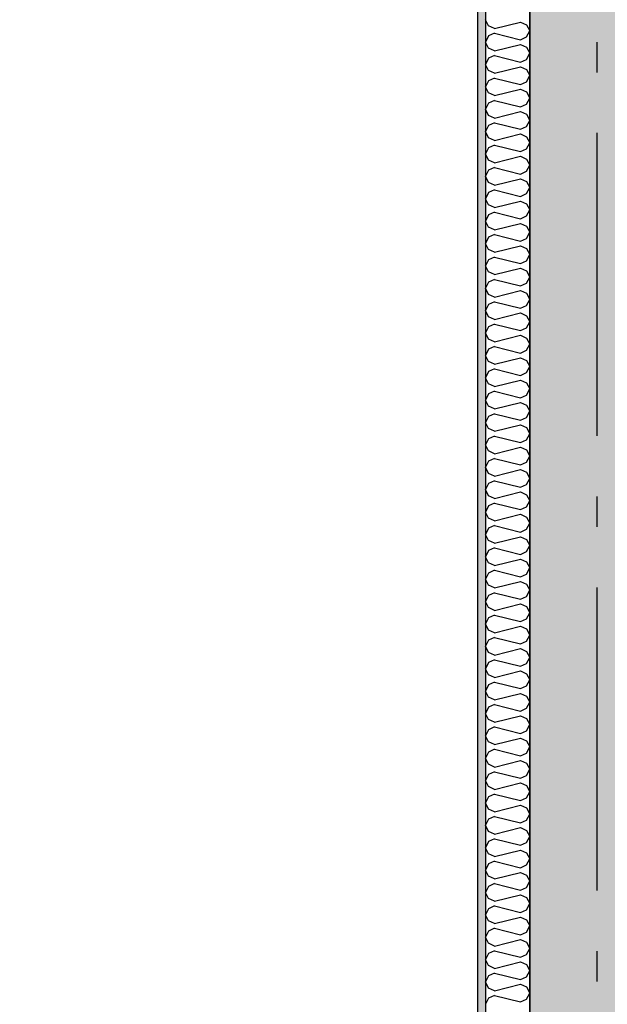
# Model space of a CAD drawing. Header units: millimetres. Extents: x -5000 to 341424, y -9235 to 550260.
# Tile 134 of 236: x 293550 to 294519, y 350149 to 351774. Entities that reach past the tile are written whole.
import ezdxf
from ezdxf.enums import TextEntityAlignment as Align

# ---------------------------------------------------------------- set-up
doc = ezdxf.new("R2010")
doc.units = ezdxf.units.MM
doc.header["$LTSCALE"] = 0.5
doc.header["$MEASUREMENT"] = 0
doc.linetypes.add('Akselinje', pattern=[1500, 1000, -200, 100, -200])
doc.linetypes.add('PLINE', pattern=[0])
for name, color, linetype in [('232- Ikke-bærende yttervegger (Skravur)(Nye konstruksjoner)', 7, 'Continuous'), ('232- Ikke-bærende yttervegger(Nye konstruksjoner)', 7, 'Continuous'), ('242- Ikke-bærende innervegger (Skravur)(Nye konstruksjoner)', 7, 'Continuous'), ('242- Ikke-bærende innervegger(Nye konstruksjoner)', 7, 'Continuous'), ('82-- Modullinjer(Nye konstruksjoner)', 7, 'Continuous'), ('842-M___1_50 Målsetting bygning', 7, 'Continuous'), ('862- M___Nettoareal(Nye konstruksjoner)', 7, 'Continuous'), ('862- M___Nettoareal(Polylinje)(Nye konstruksjoner)', 7, 'Continuous'), ('862- M___Nettoareal(Tekst)(Nye konstruksjoner)', 7, 'Continuous')]:
    doc.layers.add(name, color=color, linetype=linetype)
doc.layers.add('236- Innvendig kledning og overflate(Nye konstruksjoner)', color=7, linetype='Continuous', lineweight=0)
doc.styles.add('GENERATED_STYLE_1', font='txt')
doc.styles.add('GENERATED_STYLE_3', font='arial.ttf')
doc.styles.add('GENERATED_STYLE_5', font='arial.ttf')
doc.dimstyles.new('GENERATED_STYLE__2', dxfattribs={"dimtxt": 100, "dimasz": 95, "dimexe": 0.18, "dimexo": 0.0625, "dimgap": 0, "dimtad": 1, "dimtih": 1, "dimtoh": 1, "dimdec": 0, "dimzin": 0, "dimdsep": 46, "dimtxsty": 'GENERATED_STYLE_3', "dimblk": 'ARROWHEAD_6', "dimblk1": 'ARROWHEAD_6', "dimblk2": 'ARROWHEAD_6', "dimcen": 0.09, "dimse1": 1, "dimse2": 1, "dimclrd": 256, "dimclre": 256, "dimclrt": 256, "dimadec": 1, "dimazin": 0, "dimtfac": 1, "dimtdec": 4, "dimtmove": 0, "dimatfit": 3, "dimfxl": 1, "dimtolj": 1, "dimtzin": 0, "dimarcsym": 0})

# ---------------------------------------------------------------- blocks, each defined once
blk = doc.blocks.new('LEILIGHET 3__2', base_point=(292118.6, 348580.7))
at = {"layer": '862- M___Nettoareal(Polylinje)(Nye konstruksjoner)', "linetype": 'PLINE', "flags": 128}
blk.add_lwpolyline([(294391, 356380.7), (286261, 356380.7), (286261, 348080.7), (289576, 348080.7), (289576, 349780.7), (294391, 349780.7)], close=True, dxfattribs=at)
at = {"layer": '862- M___Nettoareal(Tekst)(Nye konstruksjoner)', "style": 'GENERATED_STYLE_1'}
for tag, p in [('DUMMY_861', (288325.6, 358508)), ('ROOM_NAME', (287588.4, 358458.2)), ('DUMMY_862', (287588.4, 358319.8))]:
    blk.add_attdef(tag, text='', height=100, dxfattribs=at).set_placement(p, align=Align.TOP_LEFT)
blk = doc.blocks.new('STUE__34', base_point=(290949.5, 355025.2))
at = {"layer": '862- M___Nettoareal(Polylinje)(Nye konstruksjoner)', "linetype": 'PLINE', "flags": 128}
blk.add_lwpolyline([(289700, 349780.7), (294305, 349780.7), (294305, 356380.7), (289700, 356380.7), (289700, 355490.7), (289700, 354480.7)], close=True, dxfattribs=at)
at = {"layer": '862- M___Nettoareal(Tekst)(Nye konstruksjoner)', "style": 'GENERATED_STYLE_1'}
for tag, p in [('DUMMY_861', (291186.2, 355213.4)), ('ROOM_NAME', (290712.8, 355163.6)), ('DUMMY_862', (290712.8, 355025.2))]:
    blk.add_attdef(tag, text='', height=100, dxfattribs=at).set_placement(p, align=Align.TOP_LEFT)
blk = doc.blocks.new('Standard grid marker[90]', base_point=(294501, 363787.1))
at = {"layer": '82-- Modullinjer(Nye konstruksjoner)', "linetype": 'Akselinje'}
blk.add_line((294501, 363587.1), (294501, 339987.1), dxfattribs=at)
at = {"layer": '82-- Modullinjer(Nye konstruksjoner)', "style": 'GENERATED_STYLE_5'}
for tag, p in [('AC_MarkerText_1_0', (294501, 363963.5)), ('AC_MarkerText_1_1', (294501, 339713.5))]:
    blk.add_attdef(tag, text='', height=100, rotation=360, dxfattribs=at).set_placement(p, align=Align.TOP_CENTER)
blk = doc.blocks.new('*D868')
at = {"layer": '842-M___1_50 Målsetting bygning', "linetype": 'PLINE'}
for p, q in [((294391, 343394), (294391, 343206.5)), ((294611, 343394), (294611, 343206.5)), ((294341, 343250.2), (294441, 343350.2)), ((294561, 343250.2), (294661, 343350.2)), ((294611, 343300.2), (294391, 343300.2))]:
    blk.add_line(p, q, dxfattribs=at)
blk = doc.blocks.new('ARROWHEAD_6')
at = {"linetype": 'Continuous'}
for p, q in [((-0.5, -0.5), (0.5, 0.5)), ((0, 0), (-1, 0))]:
    blk.add_line(p, q, dxfattribs=at)
blk = doc.blocks.new('*D869')
at = {"layer": '842-M___1_50 Målsetting bygning', "linetype": 'PLINE'}
for p, q in [((289886, 343394), (289886, 343206.5)), ((294391, 343394), (294391, 343206.5)), ((289836, 343250.2), (289936, 343350.2)), ((294341, 343250.2), (294441, 343350.2)), ((294391, 343300.2), (289886, 343300.2))]:
    blk.add_line(p, q, dxfattribs=at)
at = {"layer": '842-M___1_50 Målsetting bygning', "char_height": 100, "attachment_point": 7, "style": 'GENERATED_STYLE_3'}
for s, insert in [('\\A1;{\\pql;\\fArial|b0|i0|c0|p0;\\W1.000000;4\xa0505}', (291966.9, 343320.2)), ('\\A1;{\\pql;\\fArial|b0|i0|c0|p0;\\W1.000000;220}', (294386.6, 343320.2))]:
    blk.add_mtext(s, dxfattribs=dict(at, insert=insert))
blk = doc.blocks.new('*X1272')
at = {"layer": '242- Ikke-bærende innervegger (Skravur)(Nye konstruksjoner)', "linetype": 'PLINE'}
for p, q in [((294322.8, 351764), (294318, 351774)), ((294332.7, 351759.5), (294322.8, 351764)), ((294332.7, 351759.5), (294375.5, 351770.2)), ((294375.5, 351770.2), (294385.4, 351765.7)), ((294385.4, 351765.7), (294391, 351755.6)), ((294322.8, 351747.2), (294318, 351737.1)), ((294332.7, 351751.7), (294322.8, 351747.2)), ((294332.7, 351751.7), (294375.5, 351741)), ((294375.5, 351741), (294385.4, 351745.5)), ((294385.4, 351745.5), (294391, 351755.6)), ((294322.8, 351727), (294318, 351737.1)), ((294332.7, 351722.5), (294322.8, 351727)), ((294332.7, 351722.5), (294375.5, 351733.2)), ((294375.5, 351733.2), (294385.4, 351728.7)), ((294385.4, 351728.7), (294391, 351718.7)), ((294322.8, 351710.3), (294318, 351700.2)), ((294332.7, 351714.8), (294322.8, 351710.3)), ((294332.7, 351714.8), (294375.5, 351704.1)), ((294385.4, 351708.6), (294391, 351718.7)), ((294322.8, 351690.1), (294318, 351700.2)), ((294332.7, 351685.6), (294375.5, 351696.3)), ((294375.5, 351704.1), (294385.4, 351708.6)), ((294375.5, 351696.3), (294385.4, 351691.8)), ((294332.7, 351685.6), (294322.8, 351690.1)), ((294332.7, 351677.8), (294322.8, 351673.3)), ((294332.7, 351677.8), (294375.5, 351667.1)), ((294385.4, 351691.8), (294391, 351681.7)), ((294385.4, 351671.6), (294391, 351681.7)), ((294322.8, 351673.3), (294318, 351663.3)), ((294322.8, 351653.2), (294318, 351663.3)), ((294375.5, 351667.1), (294385.4, 351671.6)), ((294332.7, 351648.7), (294322.8, 351653.2)), ((294332.7, 351648.7), (294375.5, 351659.4)), ((294375.5, 351659.4), (294385.4, 351654.9)), ((294385.4, 351654.9), (294391, 351644.8)), ((294385.4, 351634.7), (294391, 351644.8)), ((294322.8, 351636.4), (294318, 351626.3)), ((294332.7, 351640.9), (294322.8, 351636.4)), ((294332.7, 351640.9), (294375.5, 351630.2)), ((294375.5, 351630.2), (294385.4, 351634.7)), ((294322.8, 351616.2), (294318, 351626.3)), ((294332.7, 351611.7), (294322.8, 351616.2)), ((294332.7, 351611.7), (294375.5, 351622.5)), ((294375.5, 351622.5), (294385.4, 351618)), ((294385.4, 351618), (294391, 351607.9)), ((294322.8, 351599.5), (294318, 351589.4)), ((294332.7, 351604), (294322.8, 351599.5)), ((294332.7, 351604), (294375.5, 351593.3)), ((294375.5, 351593.3), (294385.4, 351597.8)), ((294385.4, 351597.8), (294391, 351607.9)), ((294322.8, 351579.3), (294318, 351589.4)), ((294332.7, 351574.8), (294322.8, 351579.3)), ((294332.7, 351574.8), (294375.5, 351585.5)), ((294375.5, 351585.5), (294385.4, 351581)), ((294385.4, 351581), (294391, 351570.9)), ((294332.7, 351567.1), (294322.8, 351562.6)), ((294332.7, 351567.1), (294375.5, 351556.4)), ((294385.4, 351560.9), (294391, 351570.9)), ((294322.8, 351562.6), (294318, 351552.5)), ((294322.8, 351542.4), (294318, 351552.5)), ((294332.7, 351537.9), (294375.5, 351548.6)), ((294375.5, 351556.4), (294385.4, 351560.9)), ((294375.5, 351548.6), (294385.4, 351544.1)), ((294332.7, 351537.9), (294322.8, 351542.4)), ((294385.4, 351544.1), (294391, 351534)), ((294385.4, 351523.9), (294391, 351534)), ((294322.8, 351525.6), (294318, 351515.6)), ((294322.8, 351505.5), (294318, 351515.6)), ((294332.7, 351530.1), (294322.8, 351525.6)), ((294332.7, 351530.1), (294375.5, 351519.4)), ((294375.5, 351519.4), (294385.4, 351523.9)), ((294332.7, 351501), (294322.8, 351505.5)), ((294332.7, 351501), (294375.5, 351511.7)), ((294375.5, 351511.7), (294385.4, 351507.2)), ((294385.4, 351507.2), (294391, 351497.1)), ((294322.8, 351488.7), (294318, 351478.6)), ((294332.7, 351493.2), (294322.8, 351488.7)), ((294332.7, 351493.2), (294375.5, 351482.5)), ((294375.5, 351482.5), (294385.4, 351487)), ((294385.4, 351487), (294391, 351497.1)), ((294322.8, 351468.5), (294318, 351478.6)), ((294332.7, 351464), (294322.8, 351468.5)), ((294332.7, 351464), (294375.5, 351474.7)), ((294375.5, 351474.7), (294385.4, 351470.2)), ((294385.4, 351470.2), (294391, 351460.2)), ((294322.8, 351451.8), (294318, 351441.7)), ((294332.7, 351456.3), (294322.8, 351451.8)), ((294332.7, 351456.3), (294375.5, 351445.6)), ((294375.5, 351445.6), (294385.4, 351450.1)), ((294385.4, 351450.1), (294391, 351460.2)), ((294322.8, 351431.6), (294318, 351441.7)), ((294332.7, 351427.1), (294375.5, 351437.8)), ((294375.5, 351437.8), (294385.4, 351433.3)), ((294385.4, 351433.3), (294391, 351423.2)), ((294332.7, 351427.1), (294322.8, 351431.6)), ((294332.7, 351419.4), (294322.8, 351414.9)), ((294332.7, 351419.4), (294375.5, 351408.6)), ((294385.4, 351413.1), (294391, 351423.2)), ((294322.8, 351414.9), (294318, 351404.8)), ((294322.8, 351394.7), (294318, 351404.8)), ((294332.7, 351390.2), (294375.5, 351400.9)), ((294375.5, 351408.6), (294385.4, 351413.1)), ((294375.5, 351400.9), (294385.4, 351396.4)), ((294332.7, 351390.2), (294322.8, 351394.7)), ((294385.4, 351396.4), (294391, 351386.3)), ((294385.4, 351376.2), (294391, 351386.3)), ((294322.8, 351377.9), (294318, 351367.8)), ((294322.8, 351357.8), (294318, 351367.8)), ((294332.7, 351382.4), (294322.8, 351377.9)), ((294332.7, 351382.4), (294375.5, 351371.7)), ((294375.5, 351371.7), (294385.4, 351376.2)), ((294332.7, 351353.3), (294322.8, 351357.8)), ((294332.7, 351353.3), (294375.5, 351364)), ((294375.5, 351364), (294385.4, 351359.5)), ((294385.4, 351359.5), (294391, 351349.4)), ((294322.8, 351341), (294318, 351330.9)), ((294332.7, 351345.5), (294322.8, 351341)), ((294332.7, 351345.5), (294375.5, 351334.8)), ((294375.5, 351334.8), (294385.4, 351339.3)), ((294385.4, 351339.3), (294391, 351349.4)), ((294322.8, 351320.8), (294318, 351330.9)), ((294332.7, 351316.3), (294322.8, 351320.8)), ((294332.7, 351316.3), (294375.5, 351327)), ((294375.5, 351327), (294385.4, 351322.5)), ((294385.4, 351322.5), (294391, 351312.4)), ((294322.8, 351304.1), (294318, 351294)), ((294332.7, 351308.6), (294322.8, 351304.1)), ((294332.7, 351308.6), (294375.5, 351297.9)), ((294385.4, 351302.4), (294391, 351312.4)), ((294322.8, 351283.9), (294318, 351294)), ((294332.7, 351279.4), (294375.5, 351290.1)), ((294375.5, 351297.9), (294385.4, 351302.4)), ((294375.5, 351290.1), (294385.4, 351285.6)), ((294332.7, 351279.4), (294322.8, 351283.9)), ((294332.7, 351271.6), (294322.8, 351267.1)), ((294332.7, 351271.6), (294375.5, 351260.9)), ((294385.4, 351285.6), (294391, 351275.5)), ((294385.4, 351265.4), (294391, 351275.5)), ((294322.8, 351267.1), (294318, 351257.1)), ((294322.8, 351247), (294318, 351257.1)), ((294375.5, 351260.9), (294385.4, 351265.4)), ((294332.7, 351242.5), (294322.8, 351247)), ((294332.7, 351242.5), (294375.5, 351253.2)), ((294375.5, 351253.2), (294385.4, 351248.7)), ((294385.4, 351248.7), (294391, 351238.6)), ((294385.4, 351228.5), (294391, 351238.6)), ((294322.8, 351230.2), (294318, 351220.1)), ((294332.7, 351234.7), (294322.8, 351230.2)), ((294332.7, 351234.7), (294375.5, 351224)), ((294375.5, 351224), (294385.4, 351228.5)), ((294322.8, 351210), (294318, 351220.1)), ((294332.7, 351205.5), (294322.8, 351210)), ((294332.7, 351205.5), (294375.5, 351216.2)), ((294375.5, 351216.2), (294385.4, 351211.7)), ((294385.4, 351211.7), (294391, 351201.7)), ((294322.8, 351193.3), (294318, 351183.2)), ((294332.7, 351197.8), (294322.8, 351193.3)), ((294332.7, 351197.8), (294375.5, 351187.1)), ((294375.5, 351187.1), (294385.4, 351191.6)), ((294385.4, 351191.6), (294391, 351201.7)), ((294322.8, 351173.1), (294318, 351183.2)), ((294332.7, 351168.6), (294322.8, 351173.1)), ((294332.7, 351168.6), (294375.5, 351179.3)), ((294375.5, 351179.3), (294385.4, 351174.8)), ((294385.4, 351174.8), (294391, 351164.7)), ((294332.7, 351160.9), (294322.8, 351156.4)), ((294332.7, 351160.9), (294375.5, 351150.2)), ((294385.4, 351154.7), (294391, 351164.7)), ((294322.8, 351156.4), (294318, 351146.3)), ((294322.8, 351136.2), (294318, 351146.3)), ((294332.7, 351131.7), (294375.5, 351142.4)), ((294375.5, 351150.2), (294385.4, 351154.7)), ((294375.5, 351142.4), (294385.4, 351137.9)), ((294332.7, 351131.7), (294322.8, 351136.2)), ((294385.4, 351137.9), (294391, 351127.8)), ((294385.4, 351117.7), (294391, 351127.8)), ((294322.8, 351119.4), (294318, 351109.3)), ((294322.8, 351099.3), (294318, 351109.3)), ((294332.7, 351123.9), (294322.8, 351119.4)), ((294332.7, 351123.9), (294375.5, 351113.2)), ((294375.5, 351113.2), (294385.4, 351117.7)), ((294332.7, 351094.8), (294322.8, 351099.3)), ((294332.7, 351094.8), (294375.5, 351105.5)), ((294375.5, 351105.5), (294385.4, 351101)), ((294385.4, 351101), (294391, 351090.9)), ((294322.8, 351082.5), (294318, 351072.4)), ((294332.7, 351087), (294322.8, 351082.5)), ((294332.7, 351087), (294375.5, 351076.3)), ((294375.5, 351076.3), (294385.4, 351080.8)), ((294385.4, 351080.8), (294391, 351090.9)), ((294322.8, 351062.3), (294318, 351072.4)), ((294332.7, 351057.8), (294322.8, 351062.3)), ((294332.7, 351057.8), (294375.5, 351068.5)), ((294375.5, 351068.5), (294385.4, 351064)), ((294385.4, 351064), (294391, 351054)), ((294322.8, 351045.6), (294318, 351035.5)), ((294332.7, 351050.1), (294322.8, 351045.6)), ((294332.7, 351050.1), (294375.5, 351039.4)), ((294375.5, 351039.4), (294385.4, 351043.9)), ((294385.4, 351043.9), (294391, 351054)), ((294322.8, 351025.4), (294318, 351035.5)), ((294332.7, 351020.9), (294375.5, 351031.6)), ((294375.5, 351031.6), (294385.4, 351027.1)), ((294385.4, 351027.1), (294391, 351017)), ((294332.7, 351020.9), (294322.8, 351025.4)), ((294332.7, 351013.1), (294322.8, 351008.6)), ((294332.7, 351013.1), (294375.5, 351002.4)), ((294385.4, 351006.9), (294391, 351017)), ((294322.8, 351008.6), (294318, 350998.6)), ((294322.8, 350988.5), (294318, 350998.6)), ((294332.7, 350984), (294375.5, 350994.7)), ((294375.5, 351002.4), (294385.4, 351006.9)), ((294375.5, 350994.7), (294385.4, 350990.2)), ((294332.7, 350984), (294322.8, 350988.5)), ((294385.4, 350990.2), (294391, 350980.1)), ((294385.4, 350970), (294391, 350980.1)), ((294322.8, 350971.7), (294318, 350961.6)), ((294322.8, 350951.5), (294318, 350961.6)), ((294332.7, 350976.2), (294322.8, 350971.7)), ((294332.7, 350976.2), (294375.5, 350965.5)), ((294375.5, 350965.5), (294385.4, 350970)), ((294332.7, 350947), (294322.8, 350951.5)), ((294332.7, 350947), (294375.5, 350957.8)), ((294375.5, 350957.8), (294385.4, 350953.3)), ((294385.4, 350953.3), (294391, 350943.2)), ((294322.8, 350934.8), (294318, 350924.7)), ((294332.7, 350939.3), (294322.8, 350934.8)), ((294332.7, 350939.3), (294375.5, 350928.6)), ((294375.5, 350928.6), (294385.4, 350933.1)), ((294385.4, 350933.1), (294391, 350943.2)), ((294322.8, 350914.6), (294318, 350924.7)), ((294332.7, 350910.1), (294322.8, 350914.6)), ((294332.7, 350910.1), (294375.5, 350920.8)), ((294375.5, 350920.8), (294385.4, 350916.3)), ((294385.4, 350916.3), (294391, 350906.2)), ((294322.8, 350897.9), (294318, 350887.8)), ((294332.7, 350902.4), (294322.8, 350897.9)), ((294332.7, 350902.4), (294375.5, 350891.7)), ((294385.4, 350896.2), (294391, 350906.2)), ((294322.8, 350877.7), (294318, 350887.8)), ((294332.7, 350873.2), (294375.5, 350883.9)), ((294375.5, 350891.7), (294385.4, 350896.2)), ((294375.5, 350883.9), (294385.4, 350879.4)), ((294332.7, 350873.2), (294322.8, 350877.7)), ((294332.7, 350865.4), (294322.8, 350860.9)), ((294332.7, 350865.4), (294375.5, 350854.7)), ((294385.4, 350879.4), (294391, 350869.3)), ((294385.4, 350859.2), (294391, 350869.3)), ((294322.8, 350860.9), (294318, 350850.9)), ((294322.8, 350840.8), (294318, 350850.9)), ((294375.5, 350854.7), (294385.4, 350859.2)), ((294332.7, 350836.3), (294322.8, 350840.8)), ((294332.7, 350836.3), (294375.5, 350847)), ((294375.5, 350847), (294385.4, 350842.5)), ((294385.4, 350842.5), (294391, 350832.4)), ((294385.4, 350822.3), (294391, 350832.4)), ((294322.8, 350824), (294318, 350813.9)), ((294332.7, 350828.5), (294322.8, 350824)), ((294332.7, 350828.5), (294375.5, 350817.8)), ((294375.5, 350817.8), (294385.4, 350822.3)), ((294322.8, 350803.8), (294318, 350813.9)), ((294332.7, 350799.3), (294322.8, 350803.8)), ((294332.7, 350799.3), (294375.5, 350810)), ((294375.5, 350810), (294385.4, 350805.5)), ((294385.4, 350805.5), (294391, 350795.5)), ((294322.8, 350787.1), (294318, 350777)), ((294332.7, 350791.6), (294322.8, 350787.1)), ((294332.7, 350791.6), (294375.5, 350780.9)), ((294375.5, 350780.9), (294385.4, 350785.4)), ((294385.4, 350785.4), (294391, 350795.5)), ((294322.8, 350766.9), (294318, 350777)), ((294332.7, 350762.4), (294322.8, 350766.9)), ((294332.7, 350762.4), (294375.5, 350773.1)), ((294375.5, 350773.1), (294385.4, 350768.6)), ((294385.4, 350768.6), (294391, 350758.5)), ((294332.7, 350754.7), (294322.8, 350750.2)), ((294332.7, 350754.7), (294375.5, 350743.9)), ((294385.4, 350748.4), (294391, 350758.5)), ((294322.8, 350750.2), (294318, 350740.1)), ((294322.8, 350730), (294318, 350740.1)), ((294332.7, 350725.5), (294375.5, 350736.2)), ((294375.5, 350743.9), (294385.4, 350748.4)), ((294375.5, 350736.2), (294385.4, 350731.7)), ((294332.7, 350725.5), (294322.8, 350730)), ((294385.4, 350731.7), (294391, 350721.6)), ((294385.4, 350711.5), (294391, 350721.6)), ((294322.8, 350713.2), (294318, 350703.1)), ((294322.8, 350693.1), (294318, 350703.1)), ((294332.7, 350717.7), (294322.8, 350713.2)), ((294332.7, 350717.7), (294375.5, 350707)), ((294375.5, 350707), (294385.4, 350711.5)), ((294332.7, 350688.6), (294322.8, 350693.1)), ((294332.7, 350688.6), (294375.5, 350699.3)), ((294375.5, 350699.3), (294385.4, 350694.8)), ((294385.4, 350694.8), (294391, 350684.7)), ((294322.8, 350676.3), (294318, 350666.2)), ((294332.7, 350680.8), (294322.8, 350676.3)), ((294332.7, 350680.8), (294375.5, 350670.1)), ((294375.5, 350670.1), (294385.4, 350674.6)), ((294385.4, 350674.6), (294391, 350684.7)), ((294322.8, 350656.1), (294318, 350666.2)), ((294332.7, 350651.6), (294322.8, 350656.1)), ((294332.7, 350651.6), (294375.5, 350662.3)), ((294375.5, 350662.3), (294385.4, 350657.8)), ((294385.4, 350657.8), (294391, 350647.7)), ((294322.8, 350639.4), (294318, 350629.3)), ((294332.7, 350643.9), (294322.8, 350639.4)), ((294332.7, 350643.9), (294375.5, 350633.2)), ((294375.5, 350633.2), (294385.4, 350637.7)), ((294385.4, 350637.7), (294391, 350647.7)), ((294322.8, 350619.2), (294318, 350629.3)), ((294332.7, 350614.7), (294375.5, 350625.4)), ((294375.5, 350625.4), (294385.4, 350620.9)), ((294385.4, 350620.9), (294391, 350610.8)), ((294332.7, 350614.7), (294322.8, 350619.2)), ((294332.7, 350606.9), (294322.8, 350602.4)), ((294332.7, 350606.9), (294375.5, 350596.2)), ((294385.4, 350600.7), (294391, 350610.8)), ((294322.8, 350602.4), (294318, 350592.4)), ((294322.8, 350582.3), (294318, 350592.4)), ((294332.7, 350577.8), (294375.5, 350588.5)), ((294375.5, 350596.2), (294385.4, 350600.7)), ((294375.5, 350588.5), (294385.4, 350584)), ((294332.7, 350577.8), (294322.8, 350582.3)), ((294385.4, 350584), (294391, 350573.9)), ((294385.4, 350563.8), (294391, 350573.9)), ((294322.8, 350565.5), (294318, 350555.4)), ((294322.8, 350545.3), (294318, 350555.4)), ((294332.7, 350570), (294322.8, 350565.5)), ((294332.7, 350570), (294375.5, 350559.3)), ((294375.5, 350559.3), (294385.4, 350563.8)), ((294332.7, 350540.8), (294322.8, 350545.3)), ((294332.7, 350540.8), (294375.5, 350551.5)), ((294375.5, 350551.5), (294385.4, 350547)), ((294385.4, 350547), (294391, 350537)), ((294322.8, 350528.6), (294318, 350518.5)), ((294332.7, 350533.1), (294322.8, 350528.6)), ((294332.7, 350533.1), (294375.5, 350522.4)), ((294375.5, 350522.4), (294385.4, 350526.9)), ((294385.4, 350526.9), (294391, 350537)), ((294322.8, 350508.4), (294318, 350518.5)), ((294332.7, 350503.9), (294322.8, 350508.4)), ((294332.7, 350503.9), (294375.5, 350514.6)), ((294375.5, 350514.6), (294385.4, 350510.1)), ((294385.4, 350510.1), (294391, 350500)), ((294322.8, 350491.7), (294318, 350481.6)), ((294332.7, 350496.2), (294322.8, 350491.7)), ((294332.7, 350496.2), (294375.5, 350485.5)), ((294385.4, 350490), (294391, 350500)), ((294322.8, 350471.5), (294318, 350481.6)), ((294332.7, 350467), (294375.5, 350477.7)), ((294375.5, 350485.5), (294385.4, 350490)), ((294375.5, 350477.7), (294385.4, 350473.2)), ((294332.7, 350467), (294322.8, 350471.5)), ((294332.7, 350459.2), (294322.8, 350454.7)), ((294332.7, 350459.2), (294375.5, 350448.5)), ((294385.4, 350473.2), (294391, 350463.1)), ((294385.4, 350453), (294391, 350463.1)), ((294322.8, 350454.7), (294318, 350444.6)), ((294322.8, 350434.6), (294318, 350444.6)), ((294375.5, 350448.5), (294385.4, 350453)), ((294332.7, 350430.1), (294322.8, 350434.6)), ((294332.7, 350430.1), (294375.5, 350440.8)), ((294375.5, 350440.8), (294385.4, 350436.3)), ((294385.4, 350436.3), (294391, 350426.2)), ((294385.4, 350416.1), (294391, 350426.2)), ((294322.8, 350417.8), (294318, 350407.7)), ((294332.7, 350422.3), (294322.8, 350417.8)), ((294332.7, 350422.3), (294375.5, 350411.6)), ((294375.5, 350411.6), (294385.4, 350416.1)), ((294322.8, 350397.6), (294318, 350407.7)), ((294332.7, 350393.1), (294322.8, 350397.6)), ((294332.7, 350393.1), (294375.5, 350403.8)), ((294375.5, 350403.8), (294385.4, 350399.3)), ((294385.4, 350399.3), (294391, 350389.3)), ((294322.8, 350380.9), (294318, 350370.8)), ((294332.7, 350385.4), (294322.8, 350380.9)), ((294332.7, 350385.4), (294375.5, 350374.7)), ((294375.5, 350374.7), (294385.4, 350379.2)), ((294385.4, 350379.2), (294391, 350389.3)), ((294322.8, 350360.7), (294318, 350370.8)), ((294332.7, 350356.2), (294322.8, 350360.7)), ((294332.7, 350356.2), (294375.5, 350366.9)), ((294375.5, 350366.9), (294385.4, 350362.4)), ((294385.4, 350362.4), (294391, 350352.3)), ((294332.7, 350348.4), (294322.8, 350343.9)), ((294332.7, 350348.4), (294375.5, 350337.7)), ((294385.4, 350342.2), (294391, 350352.3)), ((294322.8, 350343.9), (294318, 350333.9)), ((294322.8, 350323.8), (294318, 350333.9)), ((294332.7, 350319.3), (294375.5, 350330)), ((294375.5, 350337.7), (294385.4, 350342.2)), ((294375.5, 350330), (294385.4, 350325.5)), ((294332.7, 350319.3), (294322.8, 350323.8)), ((294385.4, 350325.5), (294391, 350315.4)), ((294385.4, 350305.3), (294391, 350315.4)), ((294322.8, 350307), (294318, 350296.9)), ((294322.8, 350286.8), (294318, 350296.9)), ((294332.7, 350311.5), (294322.8, 350307)), ((294332.7, 350311.5), (294375.5, 350300.8)), ((294375.5, 350300.8), (294385.4, 350305.3)), ((294332.7, 350282.3), (294322.8, 350286.8)), ((294332.7, 350282.3), (294375.5, 350293.1)), ((294375.5, 350293.1), (294385.4, 350288.6)), ((294385.4, 350288.6), (294391, 350278.5)), ((294322.8, 350270.1), (294318, 350260)), ((294332.7, 350274.6), (294322.8, 350270.1)), ((294332.7, 350274.6), (294375.5, 350263.9)), ((294375.5, 350263.9), (294385.4, 350268.4)), ((294385.4, 350268.4), (294391, 350278.5)), ((294322.8, 350249.9), (294318, 350260)), ((294332.7, 350245.4), (294322.8, 350249.9)), ((294332.7, 350245.4), (294375.5, 350256.1)), ((294375.5, 350256.1), (294385.4, 350251.6)), ((294385.4, 350251.6), (294391, 350241.5)), ((294322.8, 350233.2), (294318, 350223.1)), ((294332.7, 350237.7), (294322.8, 350233.2)), ((294332.7, 350237.7), (294375.5, 350227)), ((294375.5, 350227), (294385.4, 350231.5)), ((294385.4, 350231.5), (294391, 350241.5)), ((294322.8, 350213), (294318, 350223.1)), ((294332.7, 350208.5), (294375.5, 350219.2)), ((294375.5, 350219.2), (294385.4, 350214.7)), ((294385.4, 350214.7), (294391, 350204.6)), ((294332.7, 350208.5), (294322.8, 350213)), ((294332.7, 350200.7), (294322.8, 350196.2)), ((294332.7, 350200.7), (294375.5, 350190)), ((294385.4, 350194.5), (294391, 350204.6)), ((294322.8, 350196.2), (294318, 350186.2)), ((294322.8, 350176.1), (294318, 350186.2)), ((294332.7, 350171.6), (294375.5, 350182.3)), ((294375.5, 350190), (294385.4, 350194.5)), ((294375.5, 350182.3), (294385.4, 350177.8)), ((294332.7, 350171.6), (294322.8, 350176.1)), ((294385.4, 350177.8), (294391, 350167.7)), ((294385.4, 350157.6), (294391, 350167.7)), ((294322.8, 350159.3), (294318, 350149.2)), ((294332.7, 350163.8), (294322.8, 350159.3)), ((294332.7, 350163.8), (294375.5, 350153.1)), ((294375.5, 350153.1), (294385.4, 350157.6))]:
    blk.add_line(p, q, dxfattribs=at)

msp = doc.modelspace()

# ---------------------------------------------------------------- hatches: boundary and pattern name
at = {"layer": '232- Ikke-bærende yttervegger (Skravur)(Nye konstruksjoner)', "linetype": 'Continuous'}
h = msp.add_hatch(dxfattribs=at)
h.set_pattern_fill('Betong_strukturell', color=256, style=0, pattern_type=2)
h.set_pattern_definition([(90.00001, (0, 0), (311.76916, 6e-05), [30, -150]), (90.00001, (-155.9, 90), (311.76916, 6e-05), [30, -150]), (150.00001, (0, 0), (155.88452, 270.00004), [30, -150]), (150.00001, (-4e-05, 180), (155.88452, 270.00004), [30, -150]), (210.00001, (-6e-06, 30), (-155.88463, 269.99998), [30, -150]), (210.00001, (-4e-05, 210), (-155.88463, 269.99998), [30, -150]), (90.000012, (-30, -6e-06), (60.000002, 1.2e-05), [0, -60.000002, 0, -90.000004]), (135.000012, (-30, 30), (42.4264, 42.426417), [0, -45.000002, 0, -75.000003])])
h.paths.add_polyline_path([(294391, 356380.6), (294391, 347870.7), (294611, 347870.7), (294611, 356380.6)])
at = {"layer": '242- Ikke-bærende innervegger (Skravur)(Nye konstruksjoner)', "linetype": 'Continuous'}
h = msp.add_hatch(dxfattribs=at)
h.set_pattern_fill('Prikker_tett', color=256, style=0, pattern_type=2)
h.set_pattern_definition([(0, (0, 0), (0, 43.30127), [0, -25]), (0, (12.5, 21.65), (0, 43.30127), [0, -25])])
h.paths.add_polyline_path([(294305, 356380.7), (294305, 349780.7), (294318, 349780.7), (294318, 356380.7)])

# ---------------------------------------------------------------- linework, layer by layer
at = {"layer": '232- Ikke-bærende yttervegger(Nye konstruksjoner)', "linetype": 'PLINE', "flags": 128}
msp.add_lwpolyline([(294391, 356380.6), (294391, 347870.7)], dxfattribs=at)
at = {"layer": '236- Innvendig kledning og overflate(Nye konstruksjoner)', "linetype": 'PLINE', "flags": 128}
msp.add_lwpolyline([(294305, 356380.7), (294305, 349780.7)], dxfattribs=at)
at = {"layer": '242- Ikke-bærende innervegger(Nye konstruksjoner)', "linetype": 'PLINE'}
msp.add_line((294318, 356380.7), (294318, 349780.7), dxfattribs=at)
at = {"layer": '242- Ikke-bærende innervegger(Nye konstruksjoner)', "linetype": 'PLINE', "flags": 128}
msp.add_lwpolyline([(294391, 349780.7), (294391, 356380.7)], dxfattribs=at)

# ---------------------------------------------------------------- block references
at = {"layer": '242- Ikke-bærende innervegger(Nye konstruksjoner)'}
msp.add_blockref('*X1272', (0, 0), dxfattribs=at)
at = {"layer": '82-- Modullinjer(Nye konstruksjoner)', "linetype": 'PLINE'}
msp.add_blockref('Standard grid marker[90]', (294501, 363787.1), dxfattribs=at)
at = {"layer": '862- M___Nettoareal(Nye konstruksjoner)', "linetype": 'Continuous'}
for name, p in [('LEILIGHET 3__2', (292118.6, 348580.7)), ('STUE__34', (290949.5, 355025.2))]:
    msp.add_blockref(name, p, dxfattribs=at)

# ---------------------------------------------------------------- dimensions: what is measured, and where the dimension line sits
at = {"layer": '842-M___1_50 Målsetting bygning', "linetype": 'Continuous'}
for base, p1, p2, picture, middle in [((289886, 343300.2), (294391, 352125.7), (289886, 348620.7), '*D869', (292138.5, 343370.2)), ((294391, 343300.2), (294611, 352125.7), (294391, 352125.7), '*D868', (294500.8, 343370.2))]:
    dim = msp.add_linear_dim(base=base, p1=p1, p2=p2, angle=180, dimstyle='GENERATED_STYLE__2', dxfattribs=at)
    dim.commit()
    dim.dimension.update_dxf_attribs({"geometry": picture, "text_midpoint": middle, "dimtype": 160})

doc.saveas('drawing.dxf')
